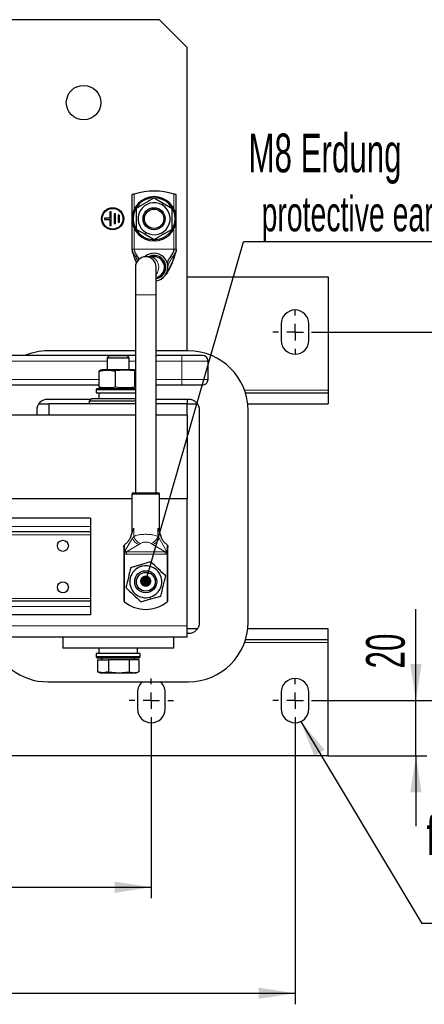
# Model space of a CAD drawing. Header units: millimetres. Extents: x 5 to 418, y 2 to 292.
# Tile 10 of 46: x 121 to 158, y 65 to 154. Entities that reach past the tile are written whole.
import ezdxf

# ---------------------------------------------------------------- set-up
doc = ezdxf.new("R2010")
doc.units = ezdxf.units.MM
doc.layers.add('SLD-0', color=7, linetype='Continuous')
doc.styles.add('SLDTEXTSTYLE0', font='TXT', dxfattribs={"width": 0.605})
doc.dimstyles.new('SLDDIMSTYLE0', dxfattribs={"dimtxt": 3.5, "dimasz": 3.302, "dimexe": 0, "dimexo": 0.0625, "dimgap": 0.875, "dimtad": 1, "dimlfac": 4, "dimrnd": 1e-09, "dimzin": 12, "dimdsep": 46, "dimtxsty": 'SLDTEXTSTYLE0', "dimsah": 1, "dimcen": 0.09, "dimadec": 0, "dimazin": 3, "dimtfac": 1, "dimtofl": 0, "dimtmove": 0, "dimatfit": 3, "dimfxl": 1, "dimfrac": 2, "dimtolj": 1, "dimtzin": 12, "dimarcsym": 0})
doc.dimstyles.new('SLDDIMSTYLE1', dxfattribs={"dimtxt": 3.5, "dimasz": 3.302, "dimexe": 0, "dimexo": 0.0625, "dimgap": 0.875, "dimtad": 1, "dimlfac": 4, "dimrnd": 1e-09, "dimzin": 12, "dimdsep": 46, "dimtxsty": 'SLDTEXTSTYLE0', "dimsah": 1, "dimcen": 0.09, "dimadec": 0, "dimazin": 3, "dimtfac": 1, "dimtmove": 0, "dimatfit": 0, "dimfxl": 1, "dimfrac": 2, "dimtolj": 1, "dimtzin": 12, "dimarcsym": 0})
doc.dimstyles.new('SLDDIMSTYLE2', dxfattribs={"dimtxt": 0.18, "dimasz": 3.302, "dimexe": 0, "dimexo": 0.0625, "dimgap": 0, "dimtad": 0, "dimtih": 1, "dimtoh": 1, "dimdec": 0, "dimrnd": 1e-09, "dimzin": 0, "dimdsep": 46, "dimtxsty": 'Standard', "dimsah": 1, "dimcen": 0.09, "dimadec": 0, "dimazin": 0, "dimtfac": 3.302, "dimtdec": 0, "dimtofl": 0, "dimtmove": 0, "dimatfit": 3, "dimfxl": 1, "dimfrac": 2, "dimtolj": 1, "dimtzin": 0, "dimarcsym": 0})
doc.dimstyles.new('SLDDIMSTYLE3', dxfattribs={"dimtxt": 0.18, "dimasz": 1.016, "dimexe": 0, "dimexo": 0.0625, "dimgap": 0, "dimtad": 0, "dimtih": 1, "dimtoh": 1, "dimdec": 0, "dimrnd": 1e-09, "dimzin": 0, "dimdsep": 46, "dimtxsty": 'Standard', "dimblk1": 'DOT', "dimblk2": 'DOT', "dimsah": 1, "dimcen": 0.09, "dimadec": 0, "dimazin": 0, "dimtfac": 1.016, "dimtdec": 0, "dimtofl": 0, "dimtmove": 0, "dimatfit": 3, "dimldrblk": 'DOT', "dimfxl": 1, "dimfrac": 2, "dimtolj": 1, "dimtzin": 0, "dimarcsym": 0})

# ---------------------------------------------------------------- blocks, each defined once
blk = doc.blocks.new('_D_4')
at = {"layer": 'SLD-0'}
for p, q in [((77.201, 90.461), (77.201, 74.586)), ((133.201, 90.461), (133.201, 74.586)), ((77.201, 75.586), (133.201, 75.586))]:
    blk.add_line(p, q, dxfattribs=at)
for points in [[(77.201, 75.586), (80.503, 75.078), (80.503, 76.094)], [(133.201, 75.586), (129.899, 76.094), (129.899, 75.078)]]:
    blk.add_solid(points, dxfattribs=at)
at = {"layer": 'SLD-0', "insert": (101.19, 80.098), "char_height": 3.5, "attachment_point": 1, "style": 'SLDTEXTSTYLE0'}
blk.add_mtext('224', dxfattribs=at)
blk = doc.blocks.new('_D_5')
at = {"layer": 'SLD-0'}
for p, q in [((64.201, 90.461), (64.201, 65.001)), ((146.201, 90.461), (146.201, 65.001)), ((64.201, 66.001), (146.201, 66.001))]:
    blk.add_line(p, q, dxfattribs=at)
for points in [[(64.201, 66.001), (67.503, 65.493), (67.503, 66.509)], [(146.201, 66.001), (142.899, 66.509), (142.899, 65.493)]]:
    blk.add_solid(points, dxfattribs=at)
at = {"layer": 'SLD-0', "insert": (101.19, 70.513), "char_height": 3.5, "attachment_point": 1, "style": 'SLDTEXTSTYLE0'}
blk.add_mtext('328', dxfattribs=at)
blk = doc.blocks.new('_D_6')
at = {"layer": 'SLD-0'}
for p, q in [((157.132, 92.461), (157.132, 100.72)), ((148.201, 92.461), (158.132, 92.461)), ((157.132, 87.461), (157.132, 92.461)), ((149.201, 87.461), (158.132, 87.461)), ((157.132, 87.461), (157.132, 81.111))]:
    blk.add_line(p, q, dxfattribs=at)
for points in [[(157.132, 92.461), (157.64, 95.763), (156.624, 95.763)], [(157.132, 87.461), (156.624, 84.159), (157.64, 84.159)]]:
    blk.add_solid(points, dxfattribs=at)
at = {"layer": 'SLD-0', "insert": (152.621, 95.373), "char_height": 3.5, "attachment_point": 1, "rotation": 90, "style": 'SLDTEXTSTYLE0'}
blk.add_mtext('20', dxfattribs=at)
blk = doc.blocks.new('_D_7')
at = {"layer": 'SLD-0'}
for p, q in [((148.201, 125.786), (166.255, 125.786)), ((165.255, 125.786), (165.255, 92.461)), ((148.201, 92.461), (166.255, 92.461))]:
    blk.add_line(p, q, dxfattribs=at)
for points in [[(165.255, 125.786), (164.747, 122.484), (165.763, 122.484)], [(165.255, 92.461), (165.763, 95.763), (164.747, 95.763)]]:
    blk.add_solid(points, dxfattribs=at)
at = {"layer": 'SLD-0', "insert": (160.743, 103.108), "char_height": 3.5, "attachment_point": 1, "rotation": 90, "style": 'SLDTEXTSTYLE0'}
blk.add_mtext('133,3', dxfattribs=at)
blk = doc.blocks.new('SW_NOTE_0')
at = {"layer": 'SLD-0', "color": 0}
blk.add_line((14.321, 0), (0, 0), dxfattribs=at)
at = {"layer": 'SLD-0', "color": 0, "attachment_point": 1, "style": 'SLDTEXTSTYLE0'}
for s, insert, char_height in [('für M8', (0.44, 9.702), 3.5), ('for M8', (1.631, 4.037), 3.175)]:
    blk.add_mtext(s, dxfattribs=dict(at, insert=insert, char_height=char_height))
blk = doc.blocks.new('SW_NOTE_0_1')
at = {"layer": 'SLD-0', "color": 0}
blk.add_line((30.237, 0), (0, 0), dxfattribs=at)
at = {"layer": 'SLD-0', "color": 0, "attachment_point": 1, "style": 'SLDTEXTSTYLE0'}
for s, insert, char_height in [('M8 Erdung', (0.446, 9.78), 3.5), ('protective earth', (1.636, 4.115), 3.175)]:
    blk.add_mtext(s, dxfattribs=dict(at, insert=insert, char_height=char_height))
blk = doc.blocks.new('_Dot')
at = {"color": 0, "linetype": 'ByBlock', "lineweight": -2}
blk.add_line((-0.5, 0), (-1, 0), dxfattribs=at)
at = {"color": 0, "linetype": 'ByBlock', "const_width": 0.5}
blk.add_lwpolyline([(-0.25, 0, 1), (0.25, 0, 1)], format="xyb", close=True, dxfattribs=at)
blk = doc.blocks.new('SW_CENTERMARKSYMBOL_2')
at = {"layer": 'SLD-0', "color": 0}
for p, q in [((0, 1.5), (0, 2)), ((-1.5, 0), (-2, 0)), ((0, 0), (-0.75, 0)), ((0, 0), (0, 0.75)), ((0, 0), (0, -0.75)), ((0, 0), (0.75, 0)), ((1.5, 0), (2, 0)), ((0, -1.5), (0, -2))]:
    blk.add_line(p, q, dxfattribs=at)
blk = doc.blocks.new('SW_CENTERMARKSYMBOL_4')
at = {"layer": 'SLD-0', "color": 0}
for p, q in [((0, 1.5), (0, 2)), ((-1.5, 0), (-2, 0)), ((0, 0), (-0.75, 0)), ((0, 0), (0, 0.75)), ((0, 0), (0, -0.75)), ((0, 0), (0.75, 0)), ((1.5, 0), (2, 0)), ((0, -1.5), (0, -2))]:
    blk.add_line(p, q, dxfattribs=at)
blk = doc.blocks.new('SW_CENTERMARKSYMBOL_7')
at = {"layer": 'SLD-0', "color": 0}
for p, q in [((0, 1.5), (0, 2)), ((-1.5, 0), (-2, 0)), ((0, 0), (-0.75, 0)), ((0, 0), (0, 0.75)), ((0, 0), (0, -0.75)), ((0, 0), (0.75, 0)), ((1.5, 0), (2, 0)), ((0, -1.5), (0, -2))]:
    blk.add_line(p, q, dxfattribs=at)

msp = doc.modelspace()

# ---------------------------------------------------------------- linework, layer by layer
at = {"color": 7, "linetype": 'Continuous', "lineweight": 25}
for p, q in [((133.9506, 154.0365), (76.4506, 154.0365)), ((136.4506, 151.5365), (133.9506, 154.0365)), ((136.4506, 124.0865), (136.4506, 151.5365)), ((131.4506, 138.2078), (131.4506, 133.2865)), ((135.4506, 133.2865), (135.4506, 138.2078)), ((133.4506, 137.9128), (134.2631, 137.4437)), ((134.2631, 137.4437), (135.0756, 136.9747)), ((129.5756, 136.6615), (129.4506, 136.6615)), ((129.4506, 136.6615), (129.4506, 136.099)), ((129.5756, 135.4115), (129.5756, 136.6615)), ((129.9506, 136.474), (129.8256, 136.474)), ((129.8256, 136.474), (129.8256, 135.599)), ((129.9506, 135.599), (129.9506, 136.474)), ((130.3256, 136.349), (130.2006, 136.349)), ((130.2006, 136.349), (130.2006, 135.724)), ((130.3256, 135.724), (130.3256, 136.349)), ((129.4506, 136.099), (128.9506, 136.099)), ((128.9506, 136.099), (128.9506, 135.974)), ((128.9506, 135.974), (129.4506, 135.974)), ((129.4506, 135.974), (129.4506, 135.4115)), ((129.4506, 135.4115), (129.5756, 135.4115)), ((129.8256, 135.599), (129.9506, 135.599)), ((130.2006, 135.724), (130.3256, 135.724)), ((131.8256, 135.0983), (132.6381, 134.6292)), ((132.6381, 134.6292), (133.4506, 134.1601)), ((135.2399, 132.4655), (135.399, 132.9751)), ((133.0756, 132.599), (132.7006, 132.599)), ((133.4506, 132.599), (133.0756, 132.599)), ((131.7631, 131.6615), (131.7631, 129.1615)), ((133.6381, 129.1615), (133.6381, 131.6615)), ((136.4506, 130.7865), (149.2006, 130.7865)), ((149.2006, 130.7865), (149.2006, 120.5365)), ((131.7631, 129.1615), (131.7631, 111.2115)), ((133.6381, 111.2115), (133.6381, 129.1615)), ((144.9506, 126.5365), (144.9506, 125.0365)), ((147.4506, 125.0365), (147.4506, 126.5365)), ((131.7631, 124.0865), (123.8381, 124.0865)), ((136.5631, 124.0865), (133.6381, 124.0865)), ((131.7631, 123.6702), (116.8881, 123.6702)), ((129.3924, 123.6615), (129.2006, 123.4697)), ((129.2006, 123.4697), (129.2006, 122.3865)), ((129.2006, 123.4697), (131.2006, 123.4697)), ((129.3924, 123.6615), (131.0089, 123.6615)), ((131.2006, 123.4697), (131.0089, 123.6615)), ((131.2006, 122.3865), (131.2006, 123.4697)), ((135.9506, 123.6702), (133.6381, 123.6702)), ((137.8281, 123.6702), (135.9506, 123.6702)), ((138.3281, 121.5027), (138.3281, 123.1702)), ((128.563, 122.325), (128.4715, 122.2722)), ((128.4715, 120.8007), (128.4715, 122.2722)), ((128.7506, 122.3865), (128.5602, 122.3354)), ((130.7637, 122.3865), (128.7506, 122.3865)), ((130.8317, 122.3396), (129.9671, 122.2722)), ((129.9671, 120.8007), (129.9671, 122.2722)), ((131.6506, 122.3865), (130.7637, 122.3865)), ((131.6962, 122.2722), (130.8317, 122.3396)), ((131.7631, 122.3563), (131.6506, 122.3865)), ((131.6962, 122.2722), (131.7631, 122.3108)), ((131.6962, 120.8007), (131.6962, 122.2722)), ((128.4715, 121.0027), (116.8881, 121.0027)), ((128.3006, 120.6865), (128.2006, 120.5865)), ((128.2006, 120.5865), (128.2006, 120.2865)), ((128.2006, 120.5865), (131.7631, 120.5865)), ((128.2006, 120.2865), (131.7631, 120.2865)), ((128.3006, 120.6865), (131.7631, 120.6865)), ((128.4506, 120.2865), (128.4506, 119.7865)), ((128.4715, 120.8007), (128.563, 120.748)), ((128.5602, 120.7375), (128.7506, 120.6865)), ((131.6506, 120.6865), (131.7631, 120.7166)), ((131.7631, 120.7621), (131.6962, 120.8007)), ((135.9506, 121.0027), (133.6381, 121.0027)), ((137.8281, 121.0027), (135.9506, 121.0027)), ((141.7114, 120.2865), (149.2006, 120.2865)), ((149.2006, 120.5365), (149.2006, 120.2865)), ((149.2006, 120.2865), (149.2006, 119.2865)), ((127.7381, 119.699), (123.8381, 119.699)), ((127.8256, 119.7865), (127.5756, 119.5365)), ((127.5756, 119.5365), (127.5756, 119.2865)), ((131.7631, 119.5365), (127.5756, 119.5365)), ((127.8256, 119.7865), (131.7631, 119.7865)), ((136.5631, 119.699), (133.6381, 119.699)), ((136.4506, 119.699), (136.4506, 119.2865)), ((122.8381, 118.699), (122.8381, 118.2865)), ((123.0289, 119.2865), (123.9506, 119.2865)), ((123.9506, 118.2865), (123.9506, 119.2865)), ((131.7631, 119.2865), (123.9506, 119.2865)), ((136.4506, 119.2865), (133.6381, 119.2865)), ((136.4506, 119.2865), (137.3724, 119.2865)), ((136.4506, 118.2865), (136.4506, 119.2865)), ((137.5631, 99.549), (137.5631, 118.699)), ((141.9185, 119.2865), (149.2006, 119.2865)), ((141.9506, 99.549), (141.9506, 118.699)), ((131.7631, 118.2865), (115.7656, 118.2865)), ((136.4506, 118.2865), (133.6381, 118.2865)), ((136.4506, 118.2865), (136.4506, 110.7115)), ((131.4506, 110.7115), (117.1256, 110.7115)), ((131.4881, 111.2115), (131.4506, 111.1209)), ((131.4506, 111.1209), (131.4506, 107.5893)), ((133.9506, 111.1209), (131.4506, 111.1209)), ((133.9131, 111.2115), (131.4881, 111.2115)), ((133.9506, 111.1209), (133.9131, 111.2115)), ((133.9506, 107.5893), (133.9506, 111.1209)), ((136.4506, 110.7115), (133.9506, 110.7115)), ((136.4506, 99.2115), (136.4506, 110.7115)), ((127.7006, 108.9615), (119.0006, 108.9615)), ((127.7006, 108.9615), (127.7006, 108.2115)), ((127.7006, 108.2115), (127.7006, 107.7115)), ((131.3513, 107.3289), (131.6058, 108.0446)), ((133.7955, 108.0446), (134.05, 107.3289)), ((127.7006, 107.7115), (119.0006, 107.7115)), ((127.7006, 107.7115), (127.7006, 107.4615)), ((127.7006, 107.4615), (127.7006, 101.7115)), ((130.7006, 106.3541), (130.7006, 101.4725)), ((130.7778, 106.5428), (131.0685, 106.8289)), ((134.3328, 106.8289), (134.6235, 106.5428)), ((134.6835, 106.4587), (134.6967, 106.3536)), ((134.7006, 101.4725), (134.7006, 106.3536)), ((130.7778, 101.4087), (130.7778, 105.7462)), ((134.6235, 105.7462), (134.6235, 101.4087)), ((131.3437, 104.5075), (132.2441, 104.771)), ((132.2441, 104.771), (133.1446, 105.0346)), ((127.7006, 101.7115), (127.7006, 101.4615)), ((132.2567, 101.3883), (133.1571, 101.6519)), ((133.1571, 101.6519), (134.0576, 101.9155)), ((127.7006, 101.4615), (119.0006, 101.4615)), ((127.7006, 101.4615), (127.7006, 100.9615)), ((127.7006, 100.9615), (127.7006, 100.2115)), ((127.7006, 100.2115), (119.0006, 100.2115)), ((136.4506, 98.2115), (136.4506, 99.2115)), ((137.3724, 98.9615), (136.4506, 98.9615)), ((149.2006, 98.9615), (141.9185, 98.9615)), ((149.2006, 97.9615), (149.2006, 98.9615)), ((125.2006, 98.2115), (119.0006, 98.2115)), ((125.2006, 98.2115), (125.2006, 97.2115)), ((135.2006, 98.2115), (125.2006, 98.2115)), ((135.2006, 98.2115), (135.2006, 97.2115)), ((136.4506, 98.2115), (135.2006, 98.2115)), ((136.4506, 98.549), (136.5631, 98.549)), ((149.2006, 97.9615), (141.7114, 97.9615)), ((149.2006, 97.7115), (149.2006, 97.9615)), ((135.2006, 97.2115), (125.2006, 97.2115)), ((128.4506, 97.2115), (128.4506, 96.7115)), ((131.9506, 96.7115), (131.9506, 97.2115)), ((149.2006, 87.4615), (149.2006, 97.7115)), ((128.2006, 96.7115), (128.2006, 96.4115)), ((132.1949, 96.7115), (128.2006, 96.7115)), ((128.2006, 96.4115), (128.3006, 96.3115)), ((132.1949, 96.4115), (128.2006, 96.4115)), ((132.0952, 96.3115), (128.3006, 96.3115)), ((128.3254, 96.1615), (128.3254, 95.078)), ((128.3254, 96.1615), (129.3197, 96.1615)), ((128.7469, 96.3115), (128.6603, 96.1615)), ((129.3197, 96.1615), (129.3197, 95.078)), ((131.1949, 96.1615), (129.3197, 96.1615)), ((131.1949, 96.1615), (131.1949, 95.078)), ((132.0759, 96.1615), (131.1949, 96.1615)), ((131.741, 96.1615), (131.6544, 96.3115)), ((132.0759, 96.1615), (132.0759, 95.078)), ((132.1006, 96.3115), (132.0952, 96.3115)), ((132.1006, 96.3115), (132.2006, 96.4115)), ((132.2006, 96.7115), (132.1949, 96.7115)), ((132.2006, 96.4115), (132.1949, 96.4115)), ((132.2006, 96.4115), (132.2006, 96.7115)), ((128.8225, 94.9865), (128.3254, 95.078)), ((128.3602, 95.0649), (128.5756, 94.9865)), ((128.5756, 94.9865), (128.8225, 94.9865)), ((129.3197, 95.078), (128.8225, 94.9865)), ((128.8225, 94.9865), (130.2573, 94.9865)), ((129.3197, 95.078), (130.2573, 94.9865)), ((130.2573, 94.9865), (131.1949, 95.078)), ((130.2573, 94.9865), (131.6354, 94.9865)), ((131.6354, 94.9865), (131.8256, 94.9865)), ((131.8256, 94.9865), (132.0411, 95.0649)), ((123.8381, 94.1615), (136.5631, 94.1615)), ((131.9506, 93.2115), (131.9506, 91.7115)), ((134.4506, 91.7115), (134.4506, 93.2115)), ((144.9506, 93.2115), (144.9506, 91.7115)), ((147.4506, 91.7115), (147.4506, 93.2115)), ((149.2006, 87.4615), (61.2006, 87.4615))]:
    msp.add_line(p, q, dxfattribs=at)
at = {"color": 7, "linetype": 'Continuous', "lineweight": 18}
for p, q in [((131.659, 138.2741), (131.659, 136.9252)), ((135.2423, 136.9252), (135.2423, 138.2741)), ((134.1756, 137.2922), (134.2631, 137.4437)), ((131.5506, 136.0365), (131.4506, 136.0365)), ((135.3506, 136.0365), (135.4506, 136.0365)), ((131.659, 135.1477), (131.659, 133.2865)), ((132.7256, 134.7807), (132.6381, 134.6292)), ((135.2423, 133.2865), (135.2423, 135.1477)), ((131.659, 133.2865), (135.2423, 133.2865)), ((131.7631, 129.1615), (133.6381, 129.1615)), ((129.2006, 123.1702), (116.8881, 123.1702)), ((131.7631, 123.1702), (131.2006, 123.1702)), ((135.9506, 123.1702), (133.6381, 123.1702)), ((135.9506, 123.1702), (135.9506, 123.6702)), ((135.9506, 121.5027), (135.9506, 123.1702)), ((138.3281, 123.1702), (135.9506, 123.1702)), ((130.7637, 122.3865), (130.8317, 122.3396)), ((128.4715, 121.5027), (116.8881, 121.5027)), ((135.9506, 121.5027), (133.6381, 121.5027)), ((135.9506, 121.0027), (135.9506, 121.5027)), ((138.3281, 121.5027), (135.9506, 121.5027)), ((131.3564, 120.6865), (131.6962, 120.8007)), ((141.6276, 120.5365), (149.2006, 120.5365)), ((127.7006, 108.2115), (119.0006, 108.2115)), ((131.6058, 108.0446), (131.6058, 107.2982)), ((133.7955, 107.2982), (133.7955, 108.0446)), ((127.7006, 107.4615), (119.0006, 107.4615)), ((131.4974, 107.1479), (130.8491, 106.0357)), ((131.6058, 107.2982), (131.4974, 107.1479)), ((133.9038, 107.1479), (133.7955, 107.2982)), ((134.5522, 106.0357), (133.9038, 107.1479)), ((130.7778, 105.7462), (130.7778, 106.5428)), ((130.9568, 105.9312), (132.0768, 106.5664)), ((132.2288, 106.6728), (132.0768, 106.5664)), ((133.3244, 106.5664), (133.1724, 106.6728)), ((133.3244, 106.5664), (134.4445, 105.9312)), ((134.6235, 106.5428), (134.6235, 105.7462)), ((130.9568, 105.9312), (134.4445, 105.9312)), ((130.9568, 105.7115), (130.9568, 105.9312)), ((134.4445, 105.7115), (130.9568, 105.7115)), ((134.4445, 105.9312), (134.4445, 105.7115)), ((132.2933, 104.6031), (132.2441, 104.771)), ((127.7006, 101.7115), (119.0006, 101.7115)), ((133.108, 101.8198), (133.1571, 101.6519)), ((127.7006, 100.9615), (119.0006, 100.9615)), ((136.4506, 99.2115), (119.0006, 99.2115)), ((149.2006, 97.7115), (141.6276, 97.7115)), ((132.0952, 96.3115), (132.1949, 96.4115)), ((132.1949, 96.7115), (132.1949, 96.4115))]:
    msp.add_line(p, q, dxfattribs=at)
at = {"color": 7, "linetype": 'Continuous', "lineweight": 18, "flags": 128}
msp.add_lwpolyline([(133.0756, 132.599), (133.3219, 132.5531), (133.544, 132.4199), (133.7203, 132.2125), (133.8335, 131.9512), (133.8725, 131.6615), (133.8335, 131.3718), (133.7203, 131.1104), (133.6381, 130.9974)], dxfattribs=at)
at = {"color": 7, "linetype": 'Continuous', "lineweight": 25}
for centre, radius in [((127.0756, 146.5365), 1.5625), ((129.7006, 136.0365), 1), ((129.7006, 136.0365), 0.9375), ((133.4506, 136.0365), 1), ((133.4506, 136.0365), 0.875), ((125.2006, 106.4615), 0.5), ((132.7006, 103.2115), 1), ((132.7006, 103.2115), 0.85), ((125.2006, 102.7115), 0.5)]:
    msp.add_circle(centre, radius, dxfattribs=at)
for centre, radius, start, end in [((133.4506, 136.0365), 2, 0, 180), ((133.4506, 132.2865), 6.25, 73.341501, 106.658499), ((133.4506, 136.0365), 1.9, 0, 180), ((133.4506, 136.0365), 1.45, 60, 240), ((133.4506, 136.0365), 1.45, 240, 60), ((133.4506, 136.0365), 2, 180, 0), ((133.4506, 136.0365), 1.9, 180, 0), ((133.4506, 131.6615), 1.25, 90, 131.650368), ((133.4506, 131.6615), 1.0625, 280.164249, 118.072487), ((133.4506, 131.6615), 1.25, 278.626927, 90), ((132.7006, 131.6615), 0.9375, 360, 180), ((133.4506, 131.6615), 0.9375, 281.536959, 90), ((146.2006, 126.5365), 1.25, 0, 180), ((146.2006, 125.0365), 1.25, 180, 0), ((123.8381, 118.699), 5.3875, 90, 112.670328), ((136.5631, 118.699), 5.3875, 0, 90), ((137.8281, 123.1702), 0.5, 360, 90), ((137.8281, 121.5027), 0.5, 270, 0), ((123.8381, 118.699), 1, 90, 180), ((136.5631, 118.699), 1, 0, 90), ((132.7006, 103.2115), 1.45, 106.315281, 286.315281), ((132.7006, 103.2115), 1.45, 286.315281, 106.315281), ((132.7006, 103.7115), 3, 230.137535, 309.862465), ((136.5631, 99.549), 5.3875, 270, 0), ((136.5631, 99.549), 1, 270, 0), ((123.8381, 99.549), 5.3875, 195.56099, 270), ((146.2006, 93.2115), 1.25, 0, 180), ((133.2006, 93.2115), 1.25, 130.535802, 180), ((133.2006, 93.2115), 1.25, 0, 49.464198), ((133.2006, 91.7115), 1.25, 180, 0), ((146.2006, 91.7115), 1.25, 180, 0)]:
    msp.add_arc(centre, radius, start, end, dxfattribs=at)
at = {"color": 7, "linetype": 'Continuous', "lineweight": 18}
for centre, radius, start, end in [((132.4093, 107.4771), 0.9695, 199.84747, 249.941792), ((132.569, 107.6348), 1.0204, 199.262096, 250.527178), ((132.8323, 107.6348), 1.0204, 289.472872, 340.737867), ((132.9919, 107.4771), 0.9695, 290.058209, 340.152529)]:
    msp.add_arc(centre, radius, start, end, dxfattribs=at)
at = {"color": 7, "linetype": 'Continuous', "lineweight": 25}
for centre, start_param, end_param in [((131.3224, 106.3802), 2.6381102, 2.9063706), ((134.0788, 106.3802), 0.2352221, 0.5034825)]:
    msp.add_ellipse(centre, major_axis=(0.6218, 0), ratio=0.5420922, start_param=start_param, end_param=end_param, dxfattribs=at)
for points, knots in [([(131.659, 138.2741), (131.6346, 138.2668), (131.586, 138.252), (131.5217, 138.2314), (131.4747, 138.2159), (131.4531, 138.2087), (131.4513, 138.208), (131.4506, 138.2078)], [0, 0, 0, 0, 0.2275786, 0.4552679, 0.679012, 0.8924354, 1, 1, 1, 1]), ([(135.4506, 138.2078), (135.4485, 138.2085), (135.4442, 138.21), (135.411, 138.2211), (135.3617, 138.2372), (135.3026, 138.2559), (135.2609, 138.2685), (135.2423, 138.2741)], [0, 0, 0, 0, 0.2016272, 0.4030798, 0.6093798, 0.8258341, 1, 1, 1, 1]), ([(133.4506, 137.9128), (133.1798, 137.7565), (132.6381, 137.4437), (132.0965, 137.131), (131.8256, 136.9747)], [0, 0, 0, 0, 0.4999949, 1, 1, 1, 1]), ([(131.8256, 136.9747), (131.8256, 136.6619), (131.8256, 136.0365), (131.8256, 135.411), (131.8256, 135.0983)], [0, 0, 0, 0, 0.4999949, 1, 1, 1, 1]), ([(135.0756, 135.0983), (135.0756, 135.411), (135.0756, 136.0365), (135.0756, 136.6619), (135.0756, 136.9747)], [0, 0, 0, 0, 0.4999949, 1, 1, 1, 1]), ([(133.4506, 134.1601), (133.7215, 134.3164), (134.2631, 134.6292), (134.8048, 134.9419), (135.0756, 135.0983)], [0, 0, 0, 0, 0.4999949, 1, 1, 1, 1]), ([(131.4506, 133.2865), (131.4526, 133.2551), (131.4572, 133.1816), (131.4811, 133.0547), (131.509, 132.9652), (131.5252, 132.9132)], [0, 0, 0, 0, 0.2364778, 0.555698, 1, 1, 1, 1]), ([(131.4506, 133.2865), (131.4528, 133.2589), (131.4637, 133.1213), (131.6047, 132.8406), (131.7993, 132.5408), (131.9279, 132.3181), (131.9777, 132.2318)], [0, 0, 0, 0, 0.0592577, 0.2953102, 0.7269069, 1, 1, 1, 1]), ([(131.5084, 132.9512), (131.5588, 132.7839), (131.6535, 132.4694), (131.7896, 132.1839), (131.8533, 132.0503)], [0, 0, 0, 0, 0.5317676, 1, 1, 1, 1]), ([(132.1128, 132.376), (132.0509, 132.476), (131.9255, 132.6787), (131.7592, 132.9349), (131.672, 133.152), (131.6631, 133.244), (131.659, 133.2865)], [0, 0, 0, 0, 0.3796254, 0.7701434, 0.89392, 1, 1, 1, 1]), ([(135.4506, 133.2865), (135.4467, 133.2396), (135.4371, 133.1248), (135.3781, 132.8867), (135.2354, 132.4204), (135.0142, 131.8712), (134.7282, 131.3296), (134.5356, 130.9962), (134.3866, 130.8521), (134.3508, 130.8175)], [0, 0, 0, 0, 0.04677723, 0.11448482, 0.25559305, 0.57011526, 0.76513756, 0.94348071, 1, 1, 1, 1]), ([(135.2423, 133.2865), (135.2375, 133.2404), (135.227, 133.1399), (135.1665, 132.9989), (135.0471, 132.7777), (134.8758, 132.5208), (134.684, 132.2381), (134.6712, 132.0428), (134.6655, 131.9559)], [0, 0, 0, 0, 0.0766716, 0.1673199, 0.2723205, 0.5539801, 0.8015349, 1, 1, 1, 1]), ([(134.6856, 131.3462), (134.6865, 131.345), (134.6916, 131.3381), (134.7109, 131.3539), (134.744, 131.3908), (134.8002, 131.4827), (134.9027, 131.6694), (135.054, 131.9909), (135.1801, 132.2728), (135.2366, 132.4549), (135.2399, 132.4655)], [0, 0, 0, 0, 0.0120512, 0.0650714, 0.1123891, 0.1978476, 0.3337422, 0.6091079, 0.9771474, 1, 1, 1, 1]), ([(128.4715, 122.2722), (128.7208, 122.3059), (129.2193, 122.3732), (129.7178, 122.3059), (129.9671, 122.2722)], [0, 0, 0, 0, 0.4999949, 1, 1, 1, 1]), ([(129.9671, 120.8007), (129.7178, 120.767), (129.2193, 120.6997), (128.7208, 120.767), (128.4715, 120.8007)], [0, 0, 0, 0, 0.4999949, 1, 1, 1, 1]), ([(131.6962, 120.8007), (131.4075, 120.767), (130.8311, 120.6997), (130.2548, 120.7671), (129.9671, 120.8007)], [0, 0, 0, 0, 0.5008729, 1, 1, 1, 1]), ([(131.3513, 107.3289), (131.3112, 107.2319), (131.2297, 107.0345), (131.1229, 106.8982), (131.0685, 106.8289)], [0, 0, 0, 0, 0.4911208, 1, 1, 1, 1]), ([(134.3328, 106.8289), (134.2764, 106.9013), (134.1698, 107.0383), (134.0884, 107.2358), (134.05, 107.3289)], [0, 0, 0, 0, 0.5284567, 1, 1, 1, 1]), ([(130.7035, 106.3541), (130.7025, 106.363), (130.6975, 106.4073), (130.7088, 106.4359), (130.7178, 106.4587)], [0, 0, 0, 0, 0.19947, 1, 1, 1, 1]), ([(130.8491, 106.0357), (130.8415, 106.0143), (130.8289, 105.9789), (130.8132, 105.9361), (130.7974, 105.8916), (130.7816, 105.8318), (130.7791, 105.7748), (130.7778, 105.7462)], [0, 0, 0, 0, 0.2406076, 0.3977515, 0.4865474, 0.7420783, 1, 1, 1, 1]), ([(134.6235, 105.7462), (134.6222, 105.7748), (134.6197, 105.8318), (134.6039, 105.8915), (134.5881, 105.9361), (134.5724, 105.9789), (134.5598, 106.0143), (134.5522, 106.0357)], [0, 0, 0, 0, 0.2579217, 0.5134526, 0.6020498, 0.7593924, 1, 1, 1, 1]), ([(131.3437, 104.5075), (131.2697, 104.2036), (131.1218, 103.5959), (130.9738, 102.9882), (130.8998, 102.6843)], [0, 0, 0, 0, 0.4999949, 1, 1, 1, 1]), ([(134.5015, 103.7386), (134.2753, 103.9546), (133.823, 104.3866), (133.3707, 104.8186), (133.1446, 105.0346)], [0, 0, 0, 0, 0.4999949, 1, 1, 1, 1]), ([(134.0576, 101.9155), (134.1315, 102.2193), (134.2795, 102.827), (134.4275, 103.4347), (134.5015, 103.7386)], [0, 0, 0, 0, 0.4999949, 1, 1, 1, 1]), ([(130.8998, 102.6843), (131.126, 102.4683), (131.5783, 102.0363), (132.0306, 101.6043), (132.2567, 101.3883)], [0, 0, 0, 0, 0.4999949, 1, 1, 1, 1]), ([(130.7039, 101.4725), (130.7028, 101.4734), (130.6958, 101.4797), (130.7217, 101.4562), (130.7602, 101.4236), (130.7778, 101.4087)], [0, 0, 0, 0, 0.0858162, 0.582359, 1, 1, 1, 1]), ([(134.6235, 101.4087), (134.6474, 101.4291), (134.6915, 101.4669), (134.6955, 101.4707), (134.6974, 101.4725)], [0, 0, 0, 0, 0.5415153, 1, 1, 1, 1]), ([(128.3254, 95.078), (128.33, 95.0761), (128.3432, 95.0706), (128.3568, 95.0686), (128.3656, 95.0673)], [0, 0, 0, 0, 0.3432761, 1, 1, 1, 1]), ([(131.1949, 95.078), (131.1995, 95.0762), (131.3447, 95.0202), (131.4924, 95.003), (131.6354, 94.9865)], [0, 0, 0, 0, 0.031485, 1, 1, 1, 1]), ([(131.6354, 94.9865), (131.7469, 94.9967), (131.8947, 95.0103), (132.0402, 95.0646), (132.0759, 95.078)], [0, 0, 0, 0, 0.75467667, 1, 1, 1, 1])]:
    msp.add_open_spline(points, degree=3, knots=knots, dxfattribs=at)
at = {"color": 7, "linetype": 'Continuous', "lineweight": 18}
for points in [[(131.4506, 133.2865), (131.4514, 133.2865), (131.453, 133.2865), (131.4656, 133.2865), (131.4848, 133.2865), (131.5033, 133.2865), (131.5125, 133.2865)], [(131.5125, 133.2865), (131.5226, 133.2865), (131.543, 133.2865), (131.5793, 133.2865), (131.6183, 133.2865), (131.6454, 133.2865), (131.659, 133.2865)], [(135.2423, 133.2865), (135.2559, 133.2865), (135.2829, 133.2865), (135.3219, 133.2865), (135.3583, 133.2865), (135.3786, 133.2865), (135.3888, 133.2865)], [(135.3888, 133.2865), (135.398, 133.2865), (135.4165, 133.2865), (135.4357, 133.2865), (135.4483, 133.2865), (135.4499, 133.2865), (135.4506, 133.2865)]]:
    msp.add_open_spline(points, degree=3, dxfattribs=at)
for points, knots in [([(134.7006, 131.6615), (134.7133, 131.7415), (134.7413, 131.9192), (134.9061, 132.2223), (135.1292, 132.5744), (135.3307, 132.8985), (135.4346, 133.1426), (135.4457, 133.2423), (135.4506, 133.2865)], [0, 0, 0, 0, 0.141353, 0.3136179, 0.6069625, 0.8629351, 0.9392448, 1, 1, 1, 1]), ([(131.4506, 107.5893), (131.4572, 107.6691), (131.4702, 107.8258), (131.5612, 107.9727), (131.6058, 108.0446)], [0, 0, 0, 0, 0.509942, 1, 1, 1, 1]), ([(133.7955, 108.0446), (133.8406, 107.9727), (133.9255, 107.8375), (133.9384, 107.6932), (133.9445, 107.6256)], [0, 0, 0, 0, 0.5316601, 1, 1, 1, 1]), ([(131.6058, 107.2982), (131.6697, 107.3295), (131.7925, 107.3897), (132.0647, 107.4539), (132.3704, 107.4931), (132.7006, 107.5065), (133.0309, 107.4931), (133.3365, 107.4539), (133.6087, 107.3897), (133.7316, 107.3295), (133.7955, 107.2982)], [0, 0, 0, 0, 0.132726, 0.2552724, 0.3790918, 0.5000001, 0.6209041, 0.7447277, 0.8672716, 1, 1, 1, 1]), ([(130.8491, 106.0357), (130.8424, 106.0086), (130.834, 105.9741), (130.8302, 105.9371), (130.8324, 105.9256), (130.8346, 105.9212), (130.8367, 105.9187), (130.8393, 105.9166), (130.8438, 105.9144), (130.8556, 105.9123), (130.8935, 105.9162), (130.929, 105.9246), (130.9568, 105.9312)], [0, 0, 0, 0, 0.3433344, 0.4379616, 0.4690794, 0.4818701, 0.4937494, 0.5058072, 0.5188914, 0.5509013, 0.6482343, 1, 1, 1, 1]), ([(132.2288, 106.6728), (132.2632, 106.6938), (132.3277, 106.7331), (132.451, 106.7723), (132.5755, 106.7944), (132.7007, 106.801), (132.8258, 106.7944), (132.9503, 106.7722), (133.0735, 106.7331), (133.1381, 106.6938), (133.1724, 106.6728)], [0, 0, 0, 0, 0.1480359, 0.2780617, 0.3890384, 0.5000002, 0.6110757, 0.7219383, 0.8519641, 1, 1, 1, 1]), ([(134.4445, 105.9312), (134.4723, 105.9246), (134.5077, 105.9162), (134.5456, 105.9123), (134.5574, 105.9144), (134.5619, 105.9166), (134.5646, 105.9186), (134.5667, 105.9212), (134.5689, 105.9256), (134.5711, 105.937), (134.5673, 105.9741), (134.5588, 106.0086), (134.5522, 106.0357)], [0, 0, 0, 0, 0.3514776, 0.4488401, 0.4808847, 0.4939791, 0.5060337, 0.5179184, 0.5307009, 0.5617858, 0.6563833, 1, 1, 1, 1]), ([(130.9568, 105.7115), (130.9236, 105.7124), (130.862, 105.7142), (130.8044, 105.736), (130.7778, 105.7462)], [0, 0, 0, 0, 0.537469, 1, 1, 1, 1]), ([(134.6235, 105.7462), (134.5968, 105.736), (134.5393, 105.7142), (134.4776, 105.7124), (134.4445, 105.7115)], [0, 0, 0, 0, 0.46253102, 1, 1, 1, 1])]:
    msp.add_open_spline(points, degree=3, knots=knots, dxfattribs=at)

# ---------------------------------------------------------------- block references
at = {"layer": 'SLD-0'}
for name, p in [('SW_NOTE_0_1', (141.5385, 133.9578)), ('SW_CENTERMARKSYMBOL_4', (146.2006, 125.7865)), ('SW_CENTERMARKSYMBOL_2', (133.2006, 92.4615)), ('SW_CENTERMARKSYMBOL_7', (146.2006, 92.4615)), ('SW_NOTE_0', (157.6643, 72.2945))]:
    msp.add_blockref(name, p, dxfattribs=at)

# ---------------------------------------------------------------- dimensions: what is measured, and where the dimension line sits
for base, p1, dimstyle, picture, middle in [((165.2551, 92.4615), (148.2006, 125.7865), 'SLDDIMSTYLE0', '_D_7', (165.2551, 109.124)), ((157.1323, 92.4615), (149.2006, 87.4615), 'SLDDIMSTYLE1', '_D_6', (157.1323, 98.0463))]:
    dim = msp.add_linear_dim(base=base, p1=p1, p2=(148.2006, 92.4615), angle=90, dimstyle=dimstyle, dxfattribs=at)
    dim.commit()
    dim.dimension.update_dxf_attribs({"geometry": picture, "text_midpoint": middle, "dimtype": 160})
for base, p1, p2, picture, middle in [((146.2006, 66.0011), (64.2006, 90.4615), (146.2006, 90.4615), '_D_5', (105.2006, 66.0011)), ((133.2006, 75.5865), (77.2006, 90.4615), (133.2006, 90.4615), '_D_4', (105.2006, 75.5865))]:
    dim = msp.add_linear_dim(base=base, p1=p1, p2=p2, dimstyle='SLDDIMSTYLE0', dxfattribs=at)
    dim.commit()
    dim.dimension.update_dxf_attribs({"geometry": picture, "text_midpoint": middle, "dimtype": 160})

# ---------------------------------------------------------------- leaders
for points, dimstyle in [([(132.6932, 103.2626), (141.5385, 133.9578)], 'SLDDIMSTYLE3'), ([(146.7101, 90.57), (157.6643, 72.2945)], 'SLDDIMSTYLE2')]:
    msp.add_leader(points, dimstyle=dimstyle, dxfattribs=at)

doc.saveas('drawing.dxf')
